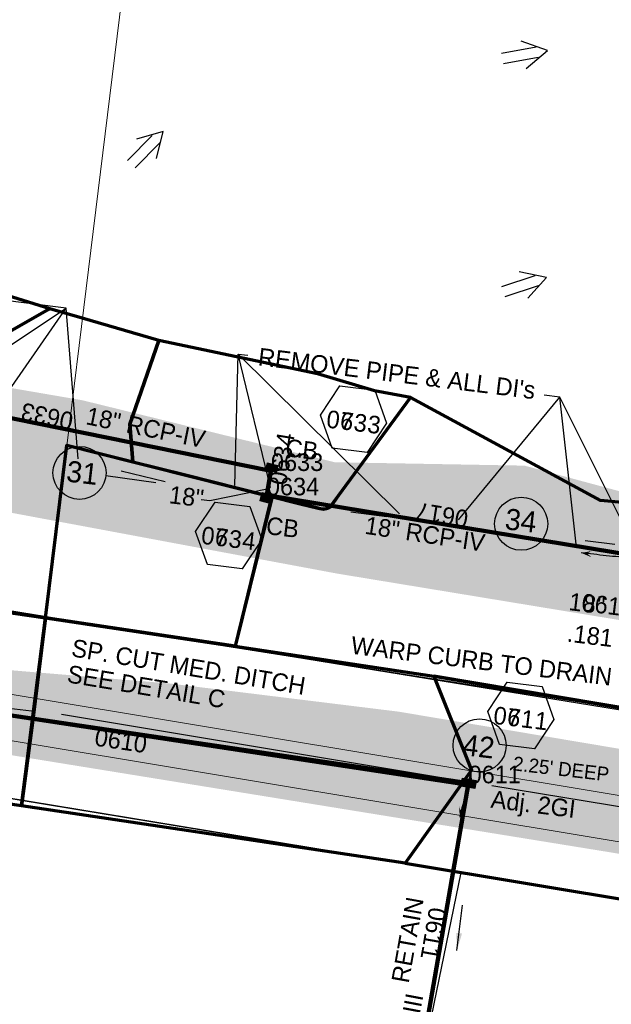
# Model space of a CAD drawing. Extents: x 1160061 to 2574774, y 200346 to 1150371.
# Tile 69 of 123: x 2484842 to 2485010, y 365574 to 365854. Entities that reach past the tile are written whole.
import ezdxf
from ezdxf.enums import TextEntityAlignment as Align

# ---------------------------------------------------------------- set-up
doc = ezdxf.new("R2010")
doc.units = 0
doc.header["$MEASUREMENT"] = 0
doc.linetypes.add('DGN Style 2', pattern=[29.296317, 17.57779, -11.718527])
for name, color, linetype, lineweight in [('Exist Earthen Structure Ditch Cogo Point CELL', 5, 'Continuous', 13), ('Exist Plan Preparation Drainage Arrows Symbol CELL', 5, 'Continuous', 30), ('Exist Plan Preparation Drainage Notes Label', 31, 'Continuous', 30), ('Exist Plan Preparation Watershed Blue', 5, 'Continuous', 30), ('Prop Drainage Structure Box Number Symbol CELL', 9, 'Continuous', 30), ('Prop Drainage Structure Catch Basin Grate 840 03E CELL', 7, 'Continuous', 30), ('Prop Drainage Structure Catch Basin Grate 840 03F Label', 9, 'Continuous', 30), ('Prop Drainage Structure Catch Basin Grate 840 03G CELL', 7, 'Continuous', 30), ('Prop Drainage Structure Catch Basin Grate 840 03G Label', 9, 'Continuous', 30), ('Prop Drainage Structure Drop Inlet Grate 2 Adjust CELL', 7, 'Continuous', 30), ('Prop Drainage Structure Drop Inlet Grate 2 Adjust Label', 9, 'Continuous', 30), ('Prop Drainage Structure Pipe RCP 15in Class III', 9, 'Continuous', 211), ('Prop Drainage Structure Pipe RCP 18in Class III Label', 9, 'Continuous', 30), ('Prop Drainage Structure Pipe RCP 18in Class IV', 9, 'Continuous', 211), ('Prop Drainage Structure Pipe Removal Label', 9, 'Continuous', 30), ('Prop Drainage Structure Plot Symbol 20 Scale', 9, 'DGN Style 2', 13), ('Prop Drainage Structure Plot Symbol 50 Scale', 9, 'DGN Style 2', 13), ('Prop Earthen Structure Ditch Flow Line', 6, 'Rdy Ditch Special Prp', 30), ('Prop Plan Preparation Watershed Pre Construction', 131, 'Continuous', 30), ('Prop Vertical Profile Ditch Grade Median Label', 5, 'Continuous', 40)]:
    doc.layers.add(name, color=color, linetype=linetype, lineweight=lineweight)
for name, color, linetype, lineweight, plot in [('Scratch_Level_5', 6, 'Continuous', 0, False), ('Scratch_Level_6', 30, 'Continuous', 0, False), ('Scratch_Level_7', 9, 'Continuous', 0, False), ('Scratch_Level_8', 171, 'Continuous', 0, False), ('Scratch_Level_9', 9, 'Continuous', 0, False)]:
    doc.layers.add(name, color=color, linetype=linetype, lineweight=lineweight, plot=plot)
doc.styles.add('Style-font000', font='font000.shx')
doc.styles.add('Style-font001', font='font001.shx')
doc.styles.add('Style-font041', font='font041.shx')
doc.styles.add('Style-GEOMETRICFUTURA_211_M_L', font='GEOMETRICFUTURA_211_M_L.shx')
doc.linetypes.add('Rdy Ditch Special Prp', pattern='A,0.55,-0.2,[22,dgnlstyle-RdylsE.shx,S=0.001111,R=0,X=0,Y=0],-0.2,0.55', length=1.5)
doc.dimstyles.new('erosion_control', dxfattribs={"dimtxt": 4.99999, "dimasz": 9.99998, "dimexe": 2.499995, "dimexo": 2.499995, "dimgap": 2.499995, "dimtad": 0, "dimtih": 1, "dimtoh": 1, "dimzin": 3, "dimdsep": 46, "dimtxsty": 'Style-GEOMETRICFUTURA_211_M_L', "dimcen": 0.09, "dimaunit": 1, "dimadec": 4, "dimazin": 3, "dimtfac": 1, "dimtofl": 0, "dimtmove": 0, "dimatfit": 1, "dimfxl": 1, "dimtzin": 3, "dimlwd": 106, "dimarcsym": 0})

# ---------------------------------------------------------------- blocks, each defined once
blk = doc.blocks.new('*U74')
at = {"layer": 'Exist Earthen Structure Ditch Cogo Point CELL', "lineweight": 30}
blk.add_circle((-2.02, 0), 1.993, dxfattribs=at)
blk.add_open_spline([(-0.139, -0.659), (0.522, -0.972), (1.251, -1.003), (1.947, -1.171), (2.635, -1.338), (3.317, -1.545), (4.014, -1.669)], degree=3, knots=[0, 0, 0, 0, 0.5025, 0.5025, 0.5025, 1, 1, 1, 1], dxfattribs=at)
blk.add_solid([(4.014, -1.669), (3.192, -1.207), (3.124, -1.722), (3.522, -1.565)], dxfattribs=at)
blk = doc.blocks.new('EXIST PLAN PREPARATION DRAINAGE ARROWS SYMBOL_85')
at = {"layer": 'Exist Plan Preparation Drainage Arrows Symbol CELL'}
for p, q in [((-3.867991, 1.499997), (6.131989, 1.499997)), ((-3.867991, -1.499997), (6.131989, -1.499997))]:
    blk.add_line(p, q, dxfattribs=at)
at = {"layer": 'Exist Plan Preparation Drainage Arrows Symbol CELL', "flags": 128}
blk.add_lwpolyline([(0, 3.965233), (-6.867985, 0), (0, -3.965233)], dxfattribs=at)
blk = doc.blocks.new('EXIST PLAN PREPARATION DRAINAGE ARROWS SYMBOL_91')
at = {"layer": 'Exist Plan Preparation Drainage Arrows Symbol CELL'}
for p, q in [((-3.867991, 1.499997), (6.131989, 1.499997)), ((-3.867991, -1.499997), (6.131989, -1.499997))]:
    blk.add_line(p, q, dxfattribs=at)
at = {"layer": 'Exist Plan Preparation Drainage Arrows Symbol CELL', "flags": 128}
blk.add_lwpolyline([(0, 3.965233), (-6.867985, 0), (0, -3.965233)], dxfattribs=at)
blk = doc.blocks.new('EXIST PLAN PREPARATION DRAINAGE ARROWS SYMBOL_92')
at = {"layer": 'Exist Plan Preparation Drainage Arrows Symbol CELL'}
for p, q in [((-3.867991, 1.499997), (6.131989, 1.499997)), ((-3.867991, -1.499997), (6.131989, -1.499997))]:
    blk.add_line(p, q, dxfattribs=at)
at = {"layer": 'Exist Plan Preparation Drainage Arrows Symbol CELL', "flags": 128}
blk.add_lwpolyline([(0, 3.965233), (-6.867985, 0), (0, -3.965233)], dxfattribs=at)
blk = doc.blocks.new('PROP DRAINAGE STRUCTURE BOX NUMBER SYMBOL_158')
at = {"layer": 'Scratch_Level_7', "flags": 128}
blk.add_lwpolyline([(-5.000009, 8.944294), (5.000009, 8.944294), (9.47214, 0), (5.000009, -8.944294), (-5.000009, -8.944294), (-9.47214, 0), (-5.000009, 8.944294)], dxfattribs=at)
at = {"layer": 'Scratch_Level_7', "insert": (0.180312, -0.827124), "char_height": 4.99999, "attachment_point": 5, "line_spacing_factor": 0.6, "style": 'Style-GEOMETRICFUTURA_211_M_L'}
blk.add_mtext('\\T1.056;0611', dxfattribs=at)
blk = doc.blocks.new('PROP DRAINAGE STRUCTURE BOX NUMBER SYMBOL_161')
at = {"layer": 'Scratch_Level_7', "flags": 128}
blk.add_lwpolyline([(-5.000009, 8.944294), (5.000009, 8.944294), (9.47214, 0), (5.000009, -8.944294), (-5.000009, -8.944294), (-9.47214, 0), (-5.000009, 8.944294)], dxfattribs=at)
at = {"layer": 'Scratch_Level_7', "insert": (0.143191, -0.827124), "char_height": 4.99999, "attachment_point": 5, "line_spacing_factor": 0.6, "style": 'Style-GEOMETRICFUTURA_211_M_L'}
blk.add_mtext('\\T1.051;0634', dxfattribs=at)
blk = doc.blocks.new('PROP DRAINAGE STRUCTURE BOX NUMBER SYMBOL_162')
at = {"layer": 'Scratch_Level_7', "flags": 128}
blk.add_lwpolyline([(-5.000009, 8.944294), (5.000009, 8.944294), (9.47214, 0), (5.000009, -8.944294), (-5.000009, -8.944294), (-9.47214, 0), (-5.000009, 8.944294)], dxfattribs=at)
at = {"layer": 'Scratch_Level_7', "insert": (0.250767, -0.827124), "char_height": 4.99999, "attachment_point": 5, "line_spacing_factor": 0.6, "style": 'Style-GEOMETRICFUTURA_211_M_L'}
blk.add_mtext('\\T1.051;0633', dxfattribs=at)
blk = doc.blocks.new('PROP DRAINAGE STRUCTURE BOX NUMBER SYMBOL_261')
at = {"layer": 'Prop Drainage Structure Box Number Symbol CELL', "flags": 128}
blk.add_lwpolyline([(-5.000009, 8.944294), (5.000009, 8.944294), (9.47214, 0), (5.000009, -8.944294), (-5.000009, -8.944294), (-9.47214, 0), (-5.000009, 8.944294)], dxfattribs=at)
at = {"layer": 'Prop Drainage Structure Box Number Symbol CELL', "insert": (0.143191, -0.827124), "char_height": 4.99999, "attachment_point": 5, "line_spacing_factor": 0.6, "style": 'Style-GEOMETRICFUTURA_211_M_L'}
blk.add_mtext('\\T1.051;0734', dxfattribs=at)
blk = doc.blocks.new('PROP DRAINAGE STRUCTURE BOX NUMBER SYMBOL_262')
at = {"layer": 'Prop Drainage Structure Box Number Symbol CELL', "flags": 128}
blk.add_lwpolyline([(-5.000009, 8.944294), (5.000009, 8.944294), (9.47214, 0), (5.000009, -8.944294), (-5.000009, -8.944294), (-9.47214, 0), (-5.000009, 8.944294)], dxfattribs=at)
at = {"layer": 'Prop Drainage Structure Box Number Symbol CELL', "insert": (0.250767, -0.827124), "char_height": 4.99999, "attachment_point": 5, "line_spacing_factor": 0.6, "style": 'Style-GEOMETRICFUTURA_211_M_L'}
blk.add_mtext('\\T1.051;0733', dxfattribs=at)
blk = doc.blocks.new('PROP DRAINAGE STRUCTURE BOX NUMBER SYMBOL_263')
at = {"layer": 'Prop Drainage Structure Box Number Symbol CELL', "flags": 128}
blk.add_lwpolyline([(-5.000009, 8.944294), (5.000009, 8.944294), (9.47214, 0), (5.000009, -8.944294), (-5.000009, -8.944294), (-9.47214, 0), (-5.000009, 8.944294)], dxfattribs=at)
at = {"layer": 'Prop Drainage Structure Box Number Symbol CELL', "insert": (0.180312, -0.827124), "char_height": 4.99999, "attachment_point": 5, "line_spacing_factor": 0.6, "style": 'Style-GEOMETRICFUTURA_211_M_L'}
blk.add_mtext('\\T1.056;0711', dxfattribs=at)
blk = doc.blocks.new('PROP DRAINAGE STRUCTURE DROP INLET GRATE 2 ADJUST_2')
at = {"layer": 'Prop Drainage Structure Drop Inlet Grate 2 Adjust CELL', "flags": 128}
for points in [[(-2, 1.16665), (2, 1.16665), (2, -1.16665), (-2, -1.16665), (-2, 1.16665)], [(-1.9375, 1.10415), (1.9375, 1.10415), (1.9375, -1.10415), (-1.9375, -1.10415), (-1.9375, 1.10415)], [(-1.9271, 1.09375), (-0.0104, 1.09375), (-0.0104, -1.09375), (-1.9271, -1.09375), (-1.9271, 1.09375)], [(-1.7604, 0.91145), (-1.5833, 0.91145), (-1.5833, -0.91145), (-1.7604, -0.91145), (-1.7604, 0.91145)], [(-1.4635, 0.91145), (-1.2864, 0.91145), (-1.2864, -0.91145), (-1.4635, -0.91145), (-1.4635, 0.91145)], [(-1.1666, 0.91145), (-0.9895, 0.91145), (-0.9895, -0.91145), (-1.1666, -0.91145), (-1.1666, 0.91145)], [(-0.8697, 0.91145), (-0.6926, 0.91145), (-0.6926, -0.91145), (-0.8697, -0.91145), (-0.8697, 0.91145)], [(-0.5728, 0.91145), (-0.3957, 0.91145), (-0.3957, -0.91145), (-0.5728, -0.91145), (-0.5728, 0.91145)], [(-0.276, 0.91145), (-0.0989, 0.91145), (-0.0989, -0.91145), (-0.276, -0.91145), (-0.276, 0.91145)], [(0.0104, 1.09375), (1.9271, 1.09375), (1.9271, -1.09375), (0.0104, -1.09375), (0.0104, 1.09375)], [(0.0989, 0.91145), (0.276, 0.91145), (0.276, -0.91145), (0.0989, -0.91145), (0.0989, 0.91145)], [(0.3958, 0.91145), (0.5729, 0.91145), (0.5729, -0.91145), (0.3958, -0.91145), (0.3958, 0.91145)], [(0.6926, 0.91145), (0.8697, 0.91145), (0.8697, -0.91145), (0.6926, -0.91145), (0.6926, 0.91145)], [(0.9895, 0.91145), (1.1666, 0.91145), (1.1666, -0.91145), (0.9895, -0.91145), (0.9895, 0.91145)], [(1.2864, 0.91145), (1.4635, 0.91145), (1.4635, -0.91145), (1.2864, -0.91145), (1.2864, 0.91145)], [(1.5833, 0.91145), (1.7604, 0.91145), (1.7604, -0.91145), (1.5833, -0.91145), (1.5833, 0.91145)]]:
    blk.add_lwpolyline(points, dxfattribs=at)
at = {"layer": 'Prop Drainage Structure Plot Symbol 20 Scale', "extrusion": (0, 0, -1)}
blk.add_solid([(2.00004, 2.00004), (-2.00004, 2.00004), (2.00004, -2.00004), (-2.00004, -2.00004)], dxfattribs=at)
at = {"layer": 'Prop Drainage Structure Plot Symbol 50 Scale', "extrusion": (0, 0, -1)}
blk.add_solid([(3.5, 3.5), (-3.5, 3.5), (3.5, -3.5), (-3.5, -3.5)], dxfattribs=at)
blk = doc.blocks.new('PROP DRAINAGE STRUCTURE CATCH BASIN GRATE 840 03E_8')
at = {"layer": 'Prop Drainage Structure Catch Basin Grate 840 03E CELL', "color": 7, "linetype": 'Continuous', "lineweight": 13}
blk.add_line((1.5, 0), (-1.5, 0), dxfattribs=at)
at = {"layer": 'Prop Drainage Structure Catch Basin Grate 840 03E CELL', "flags": 128}
for points in [[(1.5, 0), (-1.5, 0), (-1.5, 2), (1.5, 2), (1.5, -0.499999), (-1.5, -0.499999), (-1.5, 0)], [(-1.4896, 0.0104), (-1.4896, 1.9896), (1.4896, 1.9896), (1.4896, 0.0104), (-1.4896, 0.0104)]]:
    blk.add_lwpolyline(points, dxfattribs=at)
for points in [[(-1.3021, 1.8021, -1), (-1.1771, 1.8021), (-1.1771, 1.0417), (-1.3021, 1.0417), (-1.3021, 1.8021)], [(-1.3021, 0.1979, 1), (-1.1771, 0.1979), (-1.1771, 0.9583), (-1.3021, 0.9583), (-1.3021, 0.1979)], [(-1.125, 1.8021, -1), (-1, 1.8021), (-1, 1.0417), (-1.125, 1.0417), (-1.125, 1.8021)], [(-1.125, 0.1979, 1), (-1, 0.1979), (-1, 0.9583), (-1.125, 0.9583), (-1.125, 0.1979)], [(-0.9481, 1.8021, -1), (-0.8231, 1.8021), (-0.8231, 1.0417), (-0.9481, 1.0417), (-0.9481, 1.8021)], [(-0.9481, 0.1979, 1), (-0.8231, 0.1979), (-0.8231, 0.9583), (-0.9481, 0.9583), (-0.9481, 0.1979)], [(-0.771, 1.8021, -1), (-0.646, 1.8021), (-0.646, 1.0417), (-0.771, 1.0417), (-0.771, 1.8021)], [(-0.771, 0.1979, 1), (-0.646, 0.1979), (-0.646, 0.9583), (-0.771, 0.9583), (-0.771, 0.1979)], [(-0.5939, 1.8021, -1), (-0.4689, 1.8021), (-0.4689, 1.0417), (-0.5939, 1.0417), (-0.5939, 1.8021)], [(-0.5939, 0.1979, 1), (-0.4689, 0.1979), (-0.4689, 0.9583), (-0.5939, 0.9583), (-0.5939, 0.1979)], [(-0.4168, 1.8021, -1), (-0.2918, 1.8021), (-0.2918, 1.0417), (-0.4168, 1.0417), (-0.4168, 1.8021)], [(-0.4168, 0.1979, 1), (-0.2918, 0.1979), (-0.2918, 0.9583), (-0.4168, 0.9583), (-0.4168, 0.1979)], [(-0.2397, 1.8021, -1), (-0.1147, 1.8021), (-0.1147, 1.0417), (-0.2397, 1.0417), (-0.2397, 1.8021)], [(-0.2397, 0.1979, 1), (-0.1147, 0.1979), (-0.1147, 0.9583), (-0.2397, 0.9583), (-0.2397, 0.1979)], [(-0.0626, 1.8021, -1), (0.0624, 1.8021), (0.0624, 1.0417), (-0.0626, 1.0417), (-0.0626, 1.8021)], [(-0.0626, 0.1979, 1), (0.0624, 0.1979), (0.0624, 0.9583), (-0.0626, 0.9583), (-0.0626, 0.1979)], [(0.1145, 1.8021, -1), (0.2395, 1.8021), (0.2395, 1.0417), (0.1145, 1.0417), (0.1145, 1.8021)], [(0.1145, 0.1979, 1), (0.2395, 0.1979), (0.2395, 0.9583), (0.1145, 0.9583), (0.1145, 0.1979)], [(0.2916, 1.8021, -1), (0.4166, 1.8021), (0.4166, 1.0417), (0.2916, 1.0417), (0.2916, 1.8021)], [(0.2916, 0.1979, 1), (0.4166, 0.1979), (0.4166, 0.9583), (0.2916, 0.9583), (0.2916, 0.1979)], [(0.4687, 1.8021, -1), (0.5937, 1.8021), (0.5937, 1.0417), (0.4687, 1.0417), (0.4687, 1.8021)], [(0.4687, 0.1979, 1), (0.5937, 0.1979), (0.5937, 0.9583), (0.4687, 0.9583), (0.4687, 0.1979)], [(0.6458, 1.8021, -1), (0.7708, 1.8021), (0.7708, 1.0417), (0.6458, 1.0417), (0.6458, 1.8021)], [(0.6458, 0.1979, 1), (0.7708, 0.1979), (0.7708, 0.9583), (0.6458, 0.9583), (0.6458, 0.1979)], [(0.8229, 1.8021, -1), (0.9479, 1.8021), (0.9479, 1.0417), (0.8229, 1.0417), (0.8229, 1.8021)], [(0.8229, 0.1979, 1), (0.9479, 0.1979), (0.9479, 0.9583), (0.8229, 0.9583), (0.8229, 0.1979)], [(1, 1.8021, -1), (1.125, 1.8021), (1.125, 1.0417), (1, 1.0417), (1, 1.8021)], [(1, 0.1979, 1), (1.125, 0.1979), (1.125, 0.9583), (1, 0.9583), (1, 0.1979)], [(1.1771, 1.8021, -1), (1.3021, 1.8021), (1.3021, 1.0417), (1.1771, 1.0417), (1.1771, 1.8021)], [(1.1771, 0.1979, 1), (1.3021, 0.1979), (1.3021, 0.9583), (1.1771, 0.9583), (1.1771, 0.1979)]]:
    blk.add_lwpolyline(points, format="xyb", dxfattribs=at)
at = {"layer": 'Prop Drainage Structure Plot Symbol 20 Scale', "extrusion": (0, 0, -1)}
blk.add_solid([(2.00004, 2.000042), (-2.00004, 2.000042), (2.00004, -2.000038), (-2.00004, -2.000038)], dxfattribs=at)
at = {"layer": 'Prop Drainage Structure Plot Symbol 50 Scale', "extrusion": (0, 0, -1)}
blk.add_solid([(3.5, 3.500002), (-3.5, 3.500002), (3.5, -3.499998), (-3.5, -3.499998)], dxfattribs=at)
blk = doc.blocks.new('PROP DRAINAGE STRUCTURE CATCH BASIN GRATE 840 03G_16')
at = {"layer": 'Prop Drainage Structure Catch Basin Grate 840 03G CELL', "flags": 128}
for points in [[(1.5, 0), (-1.5, 0), (-1.5, 2), (1.5, 2), (1.5, -0.499999), (-1.5, -0.499999), (-1.5, 0)], [(1.4896, 0.0104), (-1.4896, 0.0104), (-1.4896, 1.9896), (1.4896, 1.9896), (1.4896, 0.0104)], [(-1.3646, 1.8646), (1.3646, 1.8646), (1.3646, 0.1354), (-1.3646, 0.1354), (-1.3646, 1.8646)]]:
    blk.add_lwpolyline(points, dxfattribs=at)
for points in [[(-1.258485, 0.70434, -1), (-1.345744, 0.793844), (-0.266077, 1.846443, -1), (-0.178817, 1.756939), (-1.258485, 0.70434)], [(-1.345744, 1.623004), (-1.11656, 1.846443, -1), (-1.0293, 1.756939), (-1.258485, 1.533501, -1), (-1.345744, 1.623004)], [(-1.258485, 1.257114, -1), (-1.345744, 1.346617), (-0.833065, 1.846443, -1), (-0.745806, 1.756939), (-1.258485, 1.257114)], [(-1.345744, 1.07023), (-0.549571, 1.846443, -1), (-0.462312, 1.756939), (-1.258485, 0.980727, -1), (-1.345744, 1.07023)], [(-1.345744, 0.517457), (-0.0625, 1.768528), (-0.0625, 1.593954), (-1.258485, 0.427954, -1), (-1.345744, 0.517457)], [(-1.258485, 0.151567, -1), (-1.345744, 0.24107), (-0.0625, 1.492142), (-0.0625, 1.317567), (-1.258485, 0.151567)], [(-1.060268, 0.243002), (-0.0625, 1.215755), (-0.0625, 1.04118), (-0.973009, 0.153499, -1), (-1.060268, 0.243002)], [(-0.689515, 0.153499, -1), (-0.776774, 0.243002), (-0.0625, 0.939368), (-0.0625, 0.764794), (-0.689515, 0.153499)], [(-0.49328, 0.243002), (-0.0625, 0.662982), (-0.0625, 0.488407), (-0.406021, 0.153499, -1), (-0.49328, 0.243002)], [(-0.122526, 0.153499, -1), (-0.209785, 0.243002), (-0.0625, 0.386595), (-0.0625, 0.21202), (-0.122526, 0.153499)], [(0.0625, 1.337621), (0.584406, 1.846443, -1), (0.671666, 1.756939), (0.0625, 1.163046), (0.0625, 1.337621)], [(0.0625, 1.614008), (0.300912, 1.846443, -1), (0.388171, 1.756939), (0.0625, 1.439433), (0.0625, 1.614008)], [(0.0625, 1.061234), (0.867901, 1.846443, -1), (0.95516, 1.756939), (0.0625, 0.88666), (0.0625, 1.061234)], [(0.0625, 0.784848), (1.151395, 1.846443, -1), (1.238654, 1.756939), (0.0625, 0.610273), (0.0625, 0.784848)], [(0.0625, 0.508461), (1.258074, 1.67406, -1), (1.345334, 1.584557), (0.0625, 0.333886), (0.0625, 0.508461)], [(0.073709, 0.243002), (1.258074, 1.397674, -1), (1.345334, 1.308171), (0.160968, 0.153499), (0.073709, 0.243002)], [(0.357203, 0.243002), (1.258074, 1.121287, -1), (1.345334, 1.031784), (0.444462, 0.153499), (0.357203, 0.243002)], [(0.640698, 0.243002), (1.258074, 0.8449, -1), (1.345334, 0.755397), (0.727957, 0.153499), (0.640698, 0.243002)], [(0.924192, 0.243002), (1.258074, 0.568514, -1), (1.345334, 0.47901), (1.011451, 0.153499), (0.924192, 0.243002)], [(1.207686, 0.243002), (1.258074, 0.292127, -1), (1.345334, 0.202624), (1.294946, 0.153499, -1), (1.207686, 0.243002)]]:
    blk.add_lwpolyline(points, format="xyb", dxfattribs=at)
at = {"layer": 'Prop Drainage Structure Plot Symbol 20 Scale', "extrusion": (0, 0, -1)}
blk.add_solid([(2.00004, 2.041692), (-2.00004, 2.041692), (2.00004, -1.958388), (-2.00004, -1.958388)], dxfattribs=at)
at = {"layer": 'Prop Drainage Structure Plot Symbol 50 Scale', "extrusion": (0, 0, -1)}
blk.add_solid([(3.5, 3.541652), (-3.5, 3.541652), (3.5, -3.458348), (-3.5, -3.458348)], dxfattribs=at)

msp = doc.modelspace()

# ---------------------------------------------------------------- hatches: boundary and pattern name
at = {"layer": 'Scratch_Level_6'}
for points in [[(2485143.28, 365661.78), (2484931.82, 365696.58), (2484813.14, 365718.73), (2484722.71, 365739.88), (2484636.28, 365760.1), (2484598.24, 365767.57), (2484567.1, 365773.67), (2484543.46, 365793.5), (2484539.19, 365815.23), (2484524.29, 365891.2), (2484482.4, 366104.78), (2484441.85, 366286.95), (2484422.54, 366387.92), (2484426.82, 366392.27), (2484457.8, 366363.73), (2484479.95, 366281.93), (2484485.62, 366248.69), (2484488.19, 366206.08), (2484502.75, 366157.75), (2484514.02, 366146.28), (2484519.01, 366118.01), (2484515.51, 366102.82), (2484543.05, 365988.14), (2484549.82, 365945.33), (2484562.82, 365913.47), (2484577.8, 365834.18), (2484628.2, 365788.93), (2484645.96, 365782.52), (2484752.71, 365764.18), (2484859.46, 365745.84), (2484931.16, 365728.23), (2484985.17, 365727.26), (2485039.55, 365712.62), (2485112.94, 365692.85)], [(2485139.02, 365598.84), (2485106.17, 365601.58), (2485008.23, 365617.54), (2484758.75, 365657.99), (2484657.6, 365676.95), (2484604.11, 365686.46), (2484568.48, 365695.72), (2484552.76, 365702.86), (2484552.23, 365706.51), (2484555.11, 365711.36), (2484578.83, 365708.44), (2484701.69, 365688.77), (2484810.2, 365671.51), (2484884.6, 365665.29), (2484949.35, 365657.32), (2485100.78, 365631.86), (2485146.81, 365623.75)]]:
    msp.add_hatch(color=256, dxfattribs=at).paths.add_polyline_path(points)

# ---------------------------------------------------------------- linework, layer by layer
at = {"layer": 'Exist Plan Preparation Drainage Notes Label'}
for centre in [(2484858.61, 365725.2), (2484984.22, 365710.74), (2484972.39, 365647.73)]:
    msp.add_circle(centre, 7.54, dxfattribs=at)
msp.add_open_spline([(2484969.97, 365640.7), (2484969.46, 365638.58), (2484968.95, 365636.46), (2484968.43, 365634.34), (2484967.87, 365632.01), (2484967.31, 365629.69), (2484966.75, 365627.36)], degree=3, knots=[0, 0, 0, 0, 0.477038, 0.477038, 0.477038, 1, 1, 1, 1], dxfattribs=at)
msp.add_solid([(2485002.46, 365706), (2485007.27, 365704.15), (2485007.58, 365706.63)], dxfattribs=at)
at = {"layer": 'Exist Plan Preparation Drainage Notes Label', "extrusion": (0, 0, -1)}
msp.add_solid([(-2484966.75, 365627.36), (-2484968.31, 365630.13), (-2484966.58, 365630.37), (-2484967.11, 365629.02)], dxfattribs=at)
at = {"layer": 'Exist Plan Preparation Watershed Blue', "color": 5, "linetype": 'Continuous', "lineweight": 70, "flags": 128}
for points in [[(2484825.03, 365757.65), (2484849.41, 365771.42), (2484850.17, 365771.85), (2484797.97, 365788.16)], [(2484686.97, 365707.63), (2484848.95, 365684), (2484848.95, 365684), (2484854.99, 365733.11), (2484854.99, 365733.11), (2484873.78, 365728.39), (2484872.94, 365739.05), (2484881.19, 365762.81), (2484859.39, 365769.19), (2484850.17, 365771.85), (2484849.41, 365771.42), (2484825.03, 365757.65)]]:
    msp.add_lwpolyline(points, dxfattribs=at)
for points in [[(2484952.77, 365746.62), (2484942.52, 365748.51), (2484926.29, 365753.38), (2484905.1, 365757.81), (2484881.19, 365762.81), (2484872.94, 365739.05), (2484873.78, 365728.39), (2484888.79, 365724.62), (2484904.12, 365720.77), (2484921.37, 365716.44), (2484926.46, 365715.16), (2484927.99, 365714.91), (2484929.39, 365715.25), (2484930.51, 365716.09), (2484931.84, 365718.18), (2484929.89, 365715.53), (2484952.77, 365746.62)], [(2485038, 365654.1), (2485032.94, 365691.62), (2485034.18, 365692.8), (2485035.21, 365694.45), (2485035.7, 365695.88), (2485035.82, 365697.52), (2485035.89, 365699.31), (2485074.3, 365704.49), (2485048.95, 365718.88), (2485032.44, 365715), (2485006.78, 365717.35), (2484952.77, 365746.62), (2484929.89, 365715.53), (2484929.67, 365715.39), (2484929.07, 365715.11), (2484928.73, 365715.01), (2484928.03, 365714.91), (2484927.56, 365714.93), (2484927.18, 365714.98), (2484925.42, 365715.42), (2484913.36, 365718.45), (2484902.86, 365675.93), (2484959.41, 365667.45), (2485038, 365654.1)], [(2484854.99, 365733.11), (2484913.33, 365718.42), (2484912.7, 365716.42), (2484902.86, 365675.93), (2484848.95, 365684), (2484854.99, 365733.11)], [(2484848.95, 365684), (2484845.56, 365656.38), (2484842.09, 365630.51), (2484758.84, 365642.64), (2484628.71, 365661.59), (2484609.75, 365664.36), (2484600.36, 365683.46), (2484540.49, 365700.86), (2484572.61, 365718.88), (2484630.72, 365715.84), (2484707, 365704.71), (2484848.95, 365684)], [(2484842.09, 365630.51), (2484848.95, 365684), (2484959.41, 365667.45), (2484970.09, 365640.65), (2484951.26, 365614.21), (2484842.09, 365630.51)], [(2484959.41, 365667.45), (2484970.09, 365640.65), (2484951.26, 365614.21), (2485295.69, 365557), (2485304.59, 365610.56), (2485137.1, 365637.59), (2484959.41, 365667.45)]]:
    msp.add_lwpolyline(points, close=True, dxfattribs=at)
at = {"layer": 'Prop Drainage Structure Pipe RCP 15in Class III'}
msp.add_line((2484758.35, 365668.5), (2484969.9, 365636.43), dxfattribs=at)
at = {"layer": 'Prop Drainage Structure Pipe RCP 18in Class IV'}
for p, q in [((2484913.05, 365725.74), (2484799.31, 365748.91)), ((2484911.9, 365718.82), (2484913.05, 365725.74)), ((2485025.39, 365700.23), (2484911.9, 365718.82))]:
    msp.add_line(p, q, dxfattribs=at)
at = {"layer": 'Prop Earthen Structure Ditch Flow Line', "linetype": 'Rdy Ditch Special Prp', "ltscale": 23.814138}
for p, q in [((2484844.97, 365657.41), (2484762.42, 365667.55)), ((2484853.46, 365656.59), (2484962.67, 365638.45)), ((2485132.1, 365610.3), (2484975.86, 365636.26))]:
    msp.add_line(p, q, dxfattribs=at)
at = {"layer": 'Prop Plan Preparation Watershed Pre Construction', "color": 200, "flags": 128}
msp.add_lwpolyline([(2485038, 365654.1), (2484848.95, 365684), (2484701.39, 365711.04), (2484619.88, 365729.84), (2484517.46, 365753.45), (2484461.67, 365783.5), (2484456.65, 365798.88), (2484433.28, 365795.77), (2484369.93, 365805.74), (2484318.6, 365838.89), (2484305.03, 365839.42), (2484299.99, 365863.79), (2484294.67, 365867.06), (2484288.84, 365903.02), (2484292.78, 365908.01), (2484269.08, 366023.01), (2484280.7, 366066.49), (2484325.39, 366061), (2484334.48, 366066.75), (2484430.91, 366050.73), (2484373.24, 366376.65)], dxfattribs=at)
for points in [[(2484522.09, 365752.38), (2484699.32, 365711.52), (2484829.92, 365687.49), (2485136.12, 365637.75), (2485127.5, 365584.65), (2484967.08, 365611.59), (2484613.1, 365669.73), (2484511.95, 365691.79), (2484522.09, 365752.38)], [(2484953.1, 365543.84), (2484851.24, 365557.74), (2484726.44, 365576.13), (2484745.85, 365617.84), (2484760.12, 365645.58), (2484967.08, 365611.59), (2484953.1, 365543.84)]]:
    msp.add_lwpolyline(points, close=True, dxfattribs=at)
at = {"layer": 'Prop Vertical Profile Ditch Grade Median Label', "lineweight": 0}
msp.add_line((2484844.91, 365651.14), (2484881.53, 365948.8), dxfattribs=at)
at = {"layer": 'Scratch_Level_5'}
for p, q in [((2483768.94, 365840.01), (2487160.51, 365276.63)), ((2483766.81, 365827.18), (2487158.38, 365263.8))]:
    msp.add_line(p, q, dxfattribs=at)
at = {"layer": 'Scratch_Level_8', "lineweight": 120}
msp.add_line((2484757.54, 365668.32), (2484969.26, 365636.95), dxfattribs=at)
at = {"layer": 'Scratch_Level_9', "lineweight": 120}
msp.add_line((2484969.26, 365636.95), (2484956.81, 365565.26), dxfattribs=at)

# ---------------------------------------------------------------- block references
at = {"layer": 'Exist Earthen Structure Ditch Cogo Point CELL', "lineweight": 30, "xscale": 3.375, "yscale": 3.375, "zscale": 3.375, "rotation": 186.709532}
msp.add_blockref('*U74', (2485015.4, 365698.44), dxfattribs=at)
at = {"layer": 'Exist Plan Preparation Drainage Arrows Symbol CELL'}
for name, p, rotation in [('EXIST PLAN PREPARATION DRAINAGE ARROWS SYMBOL_85', (2484984.96, 365844.07), 190.493294), ('EXIST PLAN PREPARATION DRAINAGE ARROWS SYMBOL_92', (2484877.64, 365817.34), 225.964047), ('EXIST PLAN PREPARATION DRAINAGE ARROWS SYMBOL_91', (2484984.91, 365778.61), 198.23856)]:
    msp.add_blockref(name, p, dxfattribs=dict(at, rotation=rotation))
at = {"layer": 'Prop Drainage Structure Box Number Symbol CELL', "rotation": 353.002296}
for name, p in [('PROP DRAINAGE STRUCTURE BOX NUMBER SYMBOL_262', (2484936.53, 365740.46)), ('PROP DRAINAGE STRUCTURE BOX NUMBER SYMBOL_261', (2484901.04, 365707.41)), ('PROP DRAINAGE STRUCTURE BOX NUMBER SYMBOL_263', (2484984.13, 365656.22))]:
    msp.add_blockref(name, p, dxfattribs=at)
at = {"layer": 'Prop Drainage Structure Plot Symbol 20 Scale'}
for name, p, rotation in [('PROP DRAINAGE STRUCTURE CATCH BASIN GRATE 840 03E_8', (2484913.05, 365725.74), 345.903351), ('PROP DRAINAGE STRUCTURE CATCH BASIN GRATE 840 03G_16', (2484911.9, 365718.82), 165.903351), ('PROP DRAINAGE STRUCTURE DROP INLET GRATE 2 ADJUST_2', (2484969.26, 365636.95), 350)]:
    msp.add_blockref(name, p, dxfattribs=dict(at, rotation=rotation))
at = {"layer": 'Scratch_Level_7', "rotation": 353.002296}
for name, p in [('PROP DRAINAGE STRUCTURE BOX NUMBER SYMBOL_162', (2484936.53, 365740.46)), ('PROP DRAINAGE STRUCTURE BOX NUMBER SYMBOL_161', (2484901.04, 365707.41)), ('PROP DRAINAGE STRUCTURE BOX NUMBER SYMBOL_158', (2484984.13, 365656.22))]:
    msp.add_blockref(name, p, dxfattribs=at)

# ---------------------------------------------------------------- texts
at = {"layer": 'Exist Plan Preparation Drainage Notes Label', "style": 'Style-font000'}
for s, p in [('31', (2484854.63, 365722.77)), ('34', (2484979.37, 365709.19)), ('42', (2484967.38, 365644.98))]:
    msp.add_text(s, height=6, rotation=353.3861, dxfattribs=at).set_placement(p)
at = {"layer": 'Exist Plan Preparation Drainage Notes Label', "style": 'Style-font001'}
msp.add_text("2.25' DEEP", height=4, rotation=353.3861, dxfattribs=at).set_placement((2484995.57, 365641.06), align=Align.MIDDLE_CENTER)
at = {"layer": 'Prop Drainage Structure Catch Basin Grate 840 03F Label', "style": 'Style-GEOMETRICFUTURA_211_M_L'}
msp.add_text('CB', height=5, rotation=353.0023, dxfattribs=at).set_placement((2484921.85, 365731.88), align=Align.MIDDLE_CENTER)
at = {"layer": 'Prop Drainage Structure Catch Basin Grate 840 03F Label', "insert": (2485008.18, 365687.39), "char_height": 5, "attachment_point": 6, "rotation": 353.0023, "line_spacing_factor": 1.127077, "style": 'Style-GEOMETRICFUTURA_211_M_L'}
msp.add_mtext('\\T1.060;18"', dxfattribs=at)
at = {"layer": 'Prop Drainage Structure Catch Basin Grate 840 03G Label', "style": 'Style-GEOMETRICFUTURA_211_M_L'}
msp.add_text('CB', height=5, rotation=353.0023, dxfattribs=at).set_placement((2484916.37, 365709.74), align=Align.MIDDLE_CENTER)
at = {"layer": 'Prop Drainage Structure Drop Inlet Grate 2 Adjust Label', "style": 'Style-GEOMETRICFUTURA_211_M_L'}
msp.add_text('Adj. 2GI', height=5, rotation=353.0023, dxfattribs=at).set_placement((2484987.66, 365631.04), align=Align.MIDDLE_CENTER)
at = {"layer": 'Prop Drainage Structure Pipe RCP 18in Class III Label', "style": 'Style-GEOMETRICFUTURA_211_M_L'}
for s, rotation, p in [('18" RCP-IV', 348.4898, (2484877.46, 365738.1)), ('18" RCP-IV ', 351.3863, (2484957.79, 365707.68))]:
    msp.add_text(s, height=5, rotation=rotation, dxfattribs=at).set_placement(p, align=Align.MIDDLE_CENTER)
at = {"layer": 'Prop Drainage Structure Pipe Removal Label', "style": 'Style-GEOMETRICFUTURA_211_M_L'}
msp.add_text('RETAIN', height=5, rotation=79.808, dxfattribs=at).set_placement((2484954.37, 365591.98), align=Align.CENTER)
at = {"layer": 'Prop Drainage Structure Pipe Removal Label', "char_height": 5, "rotation": 353.0023, "line_spacing_factor": 0.6, "style": 'Style-GEOMETRICFUTURA_211_M_L'}
for s, insert, attachment_point in [("REMOVE PIPE & ALL DI's", (2484909.5, 365758.26), 4), ('18"', (2484884.48, 365721.57), 1), ('WARP CURB TO DRAIN', (2485010, 365667.15), 6)]:
    msp.add_mtext(s, dxfattribs=dict(at, insert=insert, attachment_point=attachment_point))
at = {"layer": 'Prop Earthen Structure Ditch Flow Line', "linetype": 'Rdy Ditch Special Prp', "insert": (2484856.87, 365678.02), "char_height": 5, "attachment_point": 1, "rotation": 350.5686, "line_spacing_factor": 0.9, "style": 'Style-GEOMETRICFUTURA_211_M_L'}
msp.add_mtext('SP. CUT MED. DITCH\\PSEE DETAIL C', dxfattribs=at)
at = {"layer": 'Scratch_Level_5', "linetype": 'Continuous', "lineweight": 0, "style": 'Style-GEOMETRICFUTURA_211_M_L'}
msp.add_text('15" RCP-III ', height=5, rotation=79.2406, dxfattribs=at).set_placement((2484951.01, 365561.53), align=Align.MIDDLE_CENTER)
at = {"layer": 'Scratch_Level_6', "style": 'Style-GEOMETRICFUTURA_211_M_L'}
for s, p in [('0616', (2485001.79, 365690.93)), ('.181', (2484997.68, 365682.22))]:
    msp.add_text(s, height=5, rotation=353.0023, dxfattribs=at).set_placement(p, align=Align.TOP_LEFT)
at = {"layer": 'Scratch_Level_8', "linetype": 'Continuous', "lineweight": 30, "style": 'Style-font041'}
for s, rotation, p in [('0633', 168.4898, (2484856.18, 365737.33)), ('0634', 80.5745, (2484912.48, 365722.28)), ('0617', 170.6983, (2484968.65, 365709.52)), ('0610', 351.5723, (2484863.4, 365652.63)), ('0611', 260.1447, (2484963.04, 365601.1))]:
    msp.add_text(s, height=5, rotation=rotation, dxfattribs=at).set_placement(p, align=Align.TOP_LEFT)
at = {"layer": 'Scratch_Level_8', "linetype": 'Continuous', "style": 'Style-font041'}
for s, p in [('0633', (2484913.05, 365730.74)), ('0634', (2484911.9, 365723.82)), ('0611', (2484969.26, 365641.95))]:
    msp.add_text(s, height=5, dxfattribs=at).set_placement(p, align=Align.TOP_LEFT)

# ---------------------------------------------------------------- leaders
at = {"layer": 'Exist Plan Preparation Drainage Notes Label'}
for points, override in [([(2484880.3, 365722.41), (2484866.1, 365724.33)], {"dimtxt": 4, "dimasz": 4, "dimgap": 0, "dimtxsty": 'Style-font001', "dimlwd": -2}), ([(2484870.44, 365725.77), (2484882.96, 365722.75)], {"dimtxt": 5, "dimasz": 5, "dimgap": 0, "dimlwd": -2}), ([(2484935.74, 365714.09), (2484945.99, 365712.83)], {"dimtxt": 5, "dimasz": 5, "dimgap": 0, "dimlwd": -2}), ([(2485002.46, 365706), (2485010.86, 365704.97)], {"dimtxt": 5, "dimasz": 5, "dimgap": 0, "dimlwd": -2}), ([(2484965.96, 365589.37), (2484967.55, 365602.26)], {"dimtxt": 5, "dimasz": 5, "dimgap": 0, "dimlwd": -2})]:
    msp.add_leader(points, dimstyle='erosion_control', override=override, dxfattribs=at)
at = {"layer": 'Prop Drainage Structure Pipe Removal Label'}
for points, override in [([(2484858.26, 365729.17), (2484854.86, 365772.05), (2484829.62, 365775.15)], {"dimtxt": 5, "dimasz": 5, "dimgap": 0, "dimlwd": -2}), ([(2484806.39, 365740.04), (2484854.86, 365772.05)], {"dimtxt": 5, "dimasz": 5, "dimgap": 0, "dimlwd": -2}), ([(2484829.23, 365735.27), (2484854.86, 365772.05)], {"dimtxt": 5, "dimasz": 5, "dimgap": 0, "dimlwd": -2}), ([(2484902.75, 365721.62), (2484903.73, 365758.95)], {"dimtxt": 5, "dimasz": 5, "dimgap": 0, "dimlwd": -2}), ([(2484949.64, 365713.55), (2484903.73, 365758.95)], {"dimtxt": 5, "dimasz": 5, "dimgap": 0, "dimlwd": -2}), ([(2484912.94, 365721.01), (2484903.73, 365758.95), (2484906.48, 365758.63)], {"dimtxt": 5, "dimasz": 5, "dimgap": 3.037879, "dimlwd": -2}), ([(2484966.39, 365711.84), (2484995.22, 365746.76), (2484990.74, 365747.31)], {"dimtxt": 5, "dimasz": 5, "dimgap": 0, "dimlwd": -2}), ([(2484999.82, 365704.96), (2484995.22, 365746.76)], {"dimtxt": 5, "dimasz": 5, "dimgap": 0, "dimlwd": -2}), ([(2485017.18, 365702.68), (2484995.22, 365746.76)], {"dimtxt": 5, "dimasz": 5, "dimgap": 0, "dimlwd": -2}), ([(2484912.47, 365720.67), (2484895.71, 365717.23), (2484893.2, 365717.54)], {"dimtxt": 5, "dimasz": 5, "dimgap": 0, "dimlwd": -2})]:
    msp.add_leader(points, dimstyle='erosion_control', override=override, dxfattribs=at)

doc.saveas('drawing.dxf')
